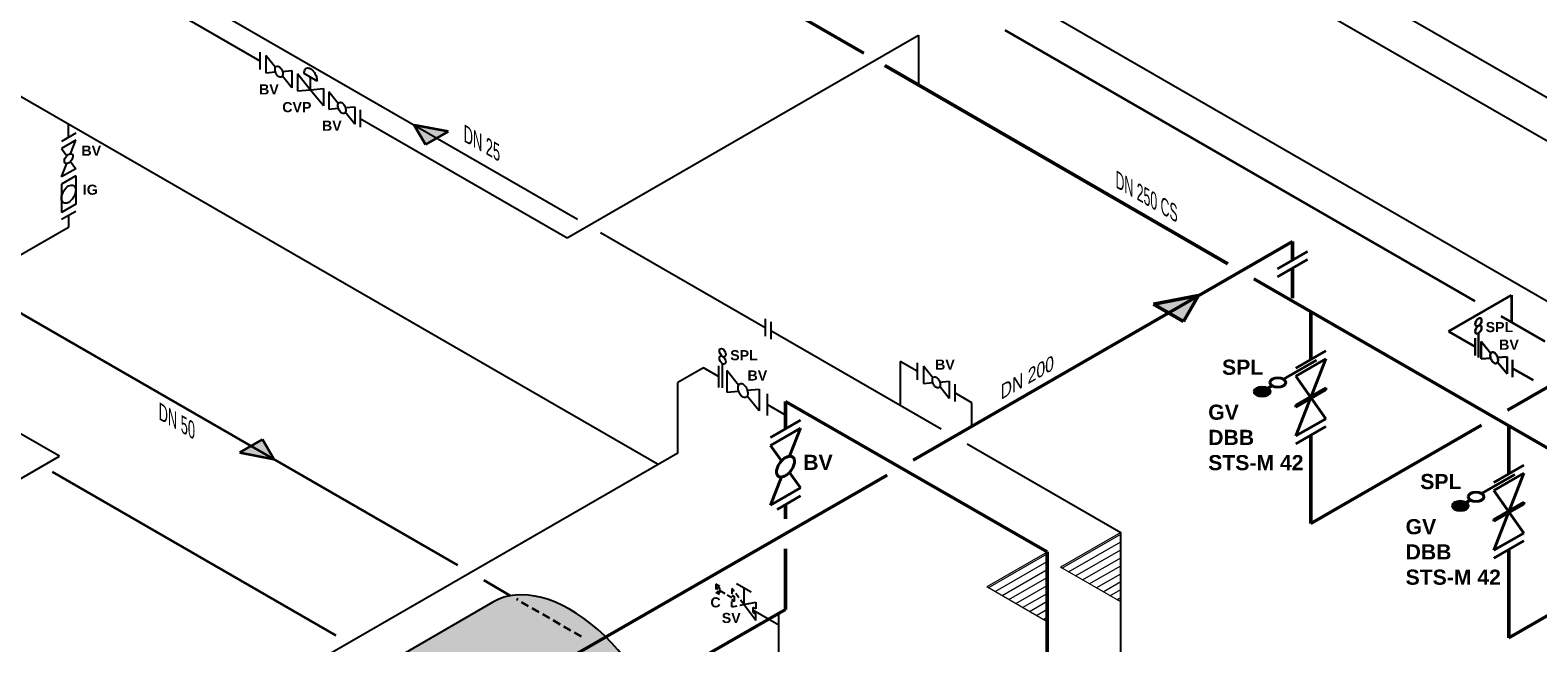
# Model space of a CAD drawing. Header units: millimetres. Extents: x 222 to 2461, y -1493 to 72.
# Tile 15 of 27: x 1439 to 1787, y -906 to -764. Entities that reach past the tile are written whole.
import ezdxf

# ---------------------------------------------------------------- set-up
doc = ezdxf.new("R2010")
doc.units = ezdxf.units.MM
doc.linetypes.add('VERDECKT2', pattern=[0.1875, 0.125, -0.0625])
for name, color, linetype, lineweight in [('Armatur-Entleerung', 7, 'Continuous', 30), ('Armaturen-Einlagerung', 7, 'Continuous', 40), ('Einlagerung', 5, 'Continuous', 50), ('Entleerung', 74, 'Continuous', 35), ('Hilfslinie', 254, 'Continuous', 9), ('Text', 7, 'Continuous', 18), ('Text groß', 7, 'Continuous', 18)]:
    doc.layers.add(name, color=color, linetype=linetype, lineweight=lineweight)
for name, color, linetype in [('DN 025-', 8, 'Continuous'), ('effekte', 7, 'Continuous'), ('Filter', 8, 'Continuous'), ('gebäude', 8, 'Continuous'), ('Langsame Befüllung', 40, 'Continuous'), ('Probeentnahme', 1, 'Continuous')]:
    doc.layers.add(name, color=color, linetype=linetype)
doc.styles.add('isotext', font='arial.ttf', dxfattribs={"oblique": 30, "height": 3})

msp = doc.modelspace()

# ---------------------------------------------------------------- hatches: boundary and pattern name
at = {"layer": 'Armaturen-Einlagerung'}
h = msp.add_hatch(color=256, dxfattribs=at)
edge = h.paths.add_edge_path()
edge.add_ellipse((1723.74, -848.04), major_axis=(-1.83, 0), ratio=0.57735, start_angle=0, end_angle=360)
h = msp.add_hatch(color=256, dxfattribs=at)
edge = h.paths.add_edge_path()
edge.add_ellipse((1769.51, -874.47), major_axis=(-1.83, 0), ratio=0.57735, start_angle=0, end_angle=360)
at = {"layer": 'effekte'}
h = msp.add_hatch(color=253, dxfattribs=at)
h.set_gradient(color1=(156, 156, 156), rotation=30, tint=1, name='CURVED')
edge = h.paths.add_edge_path()
edge.add_ellipse((1563.72, -927.25), major_axis=(-17.64, 30.55), ratio=0.582653, start_angle=179.9994, end_angle=360)
edge.add_line((1546.08, -896.7), (1503.39, -921.48))
edge.add_line((1503.39, -921.48), (1503.39, -934.93))
edge.add_ellipse((1497.21, -934.93), major_axis=(6.17, 0), ratio=0.57543, start_angle=180, end_angle=360, ccw=False)
edge.add_line((1491.04, -934.93), (1491.04, -928.21))
edge.add_line((1491.04, -928.21), (1440.15, -957.59))
edge.add_ellipse((1453.32, -990.99), major_axis=(-18.39, 31.85), ratio=0.554278, start_angle=196.4345, end_angle=344.9374, ccw=False)
edge.add_line((1475.95, -1018.65), (1581.36, -957.8))
at = {"layer": 'Einlagerung'}
h = msp.add_hatch(color=256, dxfattribs=at)
h.paths.add_polyline_path([(1709.04, -825.84), (1698.65, -827.84), (1702.11, -829.84)])
h.paths.add_polyline_path([(1709.04, -825.84), (1709.04, -825.84), (1702.11, -829.84), (1705.57, -831.84)])
at = {"layer": 'Entleerung'}
h = msp.add_hatch(color=74, dxfattribs=at)
h.paths.add_polyline_path([(1527.95, -786.42), (1535.74, -787.92), (1533.15, -789.42)])
h.paths.add_polyline_path([(1527.95, -786.42), (1527.95, -786.42), (1533.15, -789.42), (1530.55, -790.92)])
h = msp.add_hatch(color=256, dxfattribs=at)
h.paths.add_polyline_path([(1495.47, -863.63), (1487.67, -862.13), (1490.27, -860.63)])
h.paths.add_polyline_path([(1495.47, -863.63), (1495.47, -863.63), (1490.27, -860.63), (1492.87, -859.13)])
at = {"layer": 'Hilfslinie', "ltscale": 0.8}
h = msp.add_hatch(dxfattribs=at)
h.set_pattern_fill('ANSI31', color=256, scale=0.5, angle=345, style=0)
h.set_pattern_definition([(30, (-653.6381, -506.1002), (-0.79375, 1.3748153), [])])
h.paths.add_polyline_path([(1691.08, -896.69), (1691.08, -880.6), (1677.14, -888.65)])
h = msp.add_hatch(dxfattribs=at)
h.set_pattern_fill('ANSI31', color=256, scale=0.5, angle=345, style=0)
h.set_pattern_definition([(30, (-670.615, -510.6497), (-0.79375, 1.3748153), [])])
h.paths.add_polyline_path([(1674.1, -901.24), (1674.1, -885.15), (1660.17, -893.2)])

# ---------------------------------------------------------------- linework, layer by layer
at = {"layer": 'Armatur-Entleerung'}
for p, q in [((1773.69, -834.56), (1773.69, -840.14)), ((1772.93, -835.7), (1772.93, -839.7)), ((1776.52, -839.23), (1774.32, -836.5)), ((1774.32, -836.5), (1774.32, -840.5)), ((1774.32, -840.5), (1776.52, -840.31)), ((1778.13, -840.16), (1780.32, -839.97)), ((1780.32, -843.97), (1778.13, -841.24)), ((1780.32, -839.97), (1780.32, -843.97)), ((1781.59, -840.7), (1781.59, -844.7))]:
    msp.add_line(p, q, dxfattribs=at)
msp.add_lwpolyline([(1776.78, -838.96, -0.1593), (1777.1, -838.94, -0.1064), (1777.45, -839.12, -0.0713), (1777.78, -839.47, -0.0576), (1778.04, -839.93, -0.0576), (1778.2, -840.44, -0.0713), (1778.22, -840.92, -0.1064), (1778.1, -841.29, -0.1593), (1777.87, -841.51, -0.1593), (1777.55, -841.53, -0.1064), (1777.2, -841.35, -0.0713), (1776.87, -841, -0.0576), (1776.6, -840.54, -0.0576), (1776.45, -840.03, -0.0713), (1776.43, -839.55, -0.1064), (1776.55, -839.18, -0.1593)], format="xyb", close=True, dxfattribs=at)
at = {"layer": 'Armatur-Entleerung', "extrusion": (0, 0, -1)}
for centre in [(1773.69, -832), (1773.69, -833.71)]:
    msp.add_ellipse(centre, major_axis=(-0.523, -0.907), ratio=0.57735, dxfattribs=at)
at = {"layer": 'Armaturen-Einlagerung'}
for p, q in [((1727.28, -819.69), (1734.21, -815.69)), ((1727.28, -821.52), (1734.21, -817.52)), ((1731.5, -842.62), (1738.43, -838.62)), ((1736.28, -840.8), (1728.66, -845.2)), ((1731.5, -844.46), (1738.43, -840.46)), ((1738.43, -840.46), (1731.5, -858.31)), ((1738.43, -854.31), (1731.5, -844.46)), ((1726.07, -846.7), (1725.03, -847.29)), ((1731.5, -851.15), (1738.43, -847.15)), ((1738.43, -847.27), (1731.5, -851.27)), ((1738.43, -847.38), (1731.5, -851.38)), ((1738.43, -847.5), (1731.5, -851.5)), ((1738.43, -847.61), (1731.5, -851.61)), ((1738.43, -847.15), (1738.43, -847.61)), ((1731.5, -851.61), (1731.5, -851.15)), ((1617.14, -854.64), (1610.21, -858.64)), ((1617.14, -856.47), (1610.21, -860.47)), ((1614.61, -863), (1617.14, -856.47)), ((1731.5, -858.31), (1738.43, -854.31)), ((1731.5, -860.14), (1738.43, -856.14)), ((1610.21, -860.47), (1612.75, -864.07)), ((1614.6, -866.72), (1617.14, -870.32)), ((1777.27, -869.05), (1784.2, -865.05)), ((1777.27, -870.88), (1784.2, -866.88)), ((1784.2, -866.88), (1777.27, -884.74)), ((1610.21, -874.32), (1612.75, -867.79)), ((1617.14, -870.32), (1610.21, -874.32)), ((1782.06, -867.22), (1774.43, -871.63)), ((1617.14, -872.16), (1611.73, -875.28)), ((1771.84, -873.12), (1770.81, -873.72)), ((1784.2, -880.74), (1777.27, -870.88)), ((1777.27, -877.58), (1784.2, -873.58)), ((1784.2, -873.7), (1777.27, -877.7)), ((1784.2, -873.81), (1777.27, -877.81)), ((1784.2, -873.93), (1777.27, -877.93)), ((1784.2, -873.58), (1784.2, -874.04)), ((1784.2, -874.04), (1777.27, -878.04)), ((1777.27, -878.04), (1777.27, -877.58)), ((1777.27, -884.74), (1784.2, -880.74)), ((1777.27, -886.57), (1784.2, -882.57))]:
    msp.add_line(p, q, dxfattribs=at)
msp.add_lwpolyline([(1615.34, -863.19, -0.1593), (1615.69, -863.72, -0.1064), (1615.73, -864.5, -0.0713), (1615.46, -865.42, -0.0576), (1614.92, -866.34, -0.0576), (1614.19, -867.11, -0.0713), (1613.38, -867.62, -0.1064), (1612.62, -867.8, -0.1593), (1612.01, -867.61, -0.1593), (1611.66, -867.08, -0.1064), (1611.62, -866.29, -0.0713), (1611.88, -865.37, -0.0576), (1612.43, -864.46, -0.0576), (1613.16, -863.68, -0.0713), (1613.97, -863.17, -0.1064), (1614.73, -863, -0.1593)], format="xyb", close=True, dxfattribs=at)
for centre in [(1727.36, -845.95), (1723.74, -848.04), (1769.51, -874.47), (1773.14, -872.38)]:
    msp.add_ellipse(centre, major_axis=(-1.83, 0), ratio=0.57735, dxfattribs=at)
at = {"layer": 'DN 025-', "color": 74}
for p, q in [((1454.17, -743.83), (1565.61, -808.16)), ((1570.97, -811.26), (1609.01, -833.22)), ((1610.28, -833.95), (1649.64, -856.68)), ((1644.11, -843.36), (1640.18, -841.1)), ((1640.18, -841.1), (1640.18, -851.3)), ((1656.69, -850.63), (1652.76, -848.36)), ((1656.69, -856.07), (1656.69, -850.63)), ((1446, -863), (1430.02, -853.77)), ((1374.73, -904.18), (1446, -863)), ((1655.64, -860.14), (1691.08, -880.6)), ((1691.08, -927.59), (1691.08, -880.6))]:
    msp.add_line(p, q, dxfattribs=at)
at = {"layer": 'DN 025-', "lineweight": -3}
for p, q in [((1492.29, -769.54), (1492.29, -773.54)), ((1495.88, -773.08), (1493.68, -770.35)), ((1493.68, -770.35), (1493.68, -774.35)), ((1493.68, -774.35), (1495.88, -774.15)), ((1497.49, -774.01), (1499.68, -773.81)), ((1499.68, -777.81), (1497.49, -775.08)), ((1499.68, -773.81), (1499.68, -777.81)), ((1500.94, -774.54), (1500.94, -778.54)), ((1503.98, -778.32), (1500.94, -774.54)), ((1500.94, -774.54), (1500.94, -778.54)), ((1500.94, -778.54), (1503.98, -778.27)), ((1503.98, -778.27), (1506.94, -778)), ((1506.94, -782), (1503.98, -778.32)), ((1506.94, -778), (1506.94, -782)), ((1508.21, -778.73), (1508.21, -782.73)), ((1510.4, -781.46), (1508.21, -778.73)), ((1508.21, -778.73), (1508.21, -782.73)), ((1508.21, -782.73), (1510.4, -782.54)), ((1512.01, -782.39), (1514.21, -782.2)), ((1514.21, -782.2), (1514.21, -786.2)), ((1515.47, -782.92), (1515.47, -786.92)), ((1514.21, -786.2), (1512.01, -783.47)), ((1609.01, -831.22), (1609.01, -835.22)), ((1610.28, -831.95), (1610.28, -835.95)), ((1644.11, -841.36), (1644.11, -845.36)), ((1647.69, -844.9), (1645.5, -842.17)), ((1645.5, -842.17), (1645.5, -846.17)), ((1645.5, -846.17), (1647.69, -845.97)), ((1649.3, -845.83), (1651.5, -845.63)), ((1651.5, -845.63), (1651.5, -849.63)), ((1651.5, -849.63), (1649.3, -846.9)), ((1652.76, -846.36), (1652.76, -850.36))]:
    msp.add_line(p, q, dxfattribs=at)
at = {"layer": 'DN 025-', "color": 7, "lineweight": -3}
msp.add_line((1612.13, -913.3), (1612.13, -899.29), dxfattribs=at)
at = {"layer": 'DN 025-', "lineweight": -3}
for points in [[(1496.14, -772.81, -0.1593), (1496.46, -772.79, -0.1064), (1496.81, -772.96, -0.0713), (1497.14, -773.31, -0.0576), (1497.4, -773.77, -0.0576), (1497.55, -774.28, -0.0713), (1497.57, -774.76, -0.1064), (1497.46, -775.14, -0.1593), (1497.22, -775.35, -0.1593), (1496.91, -775.37, -0.1064), (1496.55, -775.19, -0.0713), (1496.22, -774.85, -0.0576), (1495.96, -774.38, -0.0576), (1495.81, -773.88, -0.0713), (1495.79, -773.4, -0.1064), (1495.91, -773.02, -0.1593)], [(1510.67, -781.19, -0.1593), (1510.98, -781.17, -0.1064), (1511.34, -781.35, -0.0713), (1511.67, -781.7, -0.0576), (1511.93, -782.16, -0.0576), (1512.08, -782.67, -0.0713), (1512.1, -783.15, -0.1064), (1511.98, -783.52, -0.1593), (1511.75, -783.74, -0.1593), (1511.43, -783.76, -0.1064), (1511.08, -783.58, -0.0713), (1510.75, -783.23, -0.0576), (1510.49, -782.77, -0.0576), (1510.34, -782.26, -0.0713), (1510.32, -781.78, -0.1064), (1510.43, -781.41, -0.1593)], [(1647.96, -844.63, -0.1593), (1648.27, -844.61, -0.1064), (1648.63, -844.79, -0.0713), (1648.96, -845.13, -0.0576), (1649.22, -845.6, -0.0576), (1649.37, -846.11, -0.0713), (1649.39, -846.58, -0.1064), (1649.27, -846.96, -0.1593), (1649.04, -847.17, -0.1593), (1648.72, -847.19, -0.1064), (1648.37, -847.02, -0.0713), (1648.04, -846.67, -0.0576), (1647.78, -846.21, -0.0576), (1647.63, -845.7, -0.0713), (1647.61, -845.22, -0.1064), (1647.72, -844.84, -0.1593)]]:
    msp.add_lwpolyline(points, format="xyb", close=True, dxfattribs=at)
at = {"layer": 'Einlagerung'}
for p, q in [((1614.49, -759.83), (1631.77, -769.83)), ((1636.61, -772.64), (1715.8, -818.47)), ((1643.18, -863.87), (1730.75, -813.31)), ((1730.75, -817.69), (1730.75, -813.31)), ((1730.75, -826.46), (1730.75, -819.52)), ((1721.8, -821.94), (1873.77, -909.67)), ((1698.65, -827.84), (1709.04, -825.84)), ((1698.65, -827.84), (1705.57, -831.84)), ((1709.04, -825.84), (1705.57, -831.84)), ((1734.96, -829.53), (1734.96, -840.62)), ((1810.31, -835.06), (1780.42, -852.32)), ((1613.68, -856.64), (1613.68, -850.35)), ((1674.1, -885.13), (1613.68, -850.35)), ((1774.42, -855.78), (1734.96, -878.56)), ((1780.74, -855.96), (1780.74, -867.05)), ((1734.96, -858.14), (1734.96, -878.56)), ((1547.63, -918.87), (1637.18, -867.34)), ((1613.68, -877.45), (1613.68, -874.16)), ((1820.2, -882.21), (1780.74, -904.99)), ((1613.68, -898.41), (1613.68, -884.37)), ((1674.1, -921.25), (1674.1, -885.13)), ((1780.74, -884.57), (1780.74, -904.99)), ((1589.96, -912.1), (1613.68, -898.41))]:
    msp.add_line(p, q, dxfattribs=at)
at = {"layer": 'Entleerung', "color": 74}
for p, q in [((1664.29, -764.47), (1772.86, -827.15)), ((1535.74, -787.92), (1527.95, -786.42)), ((1527.95, -786.42), (1530.55, -790.92)), ((1535.74, -787.92), (1530.55, -790.92)), ((1538, -888.19), (1428.55, -825)), ((1509.9, -904.42), (1444.43, -866.62)), ((1550.19, -895.23), (1544, -891.66))]:
    msp.add_line(p, q, dxfattribs=at)
at = {"layer": 'Entleerung'}
for p, q in [((1766.76, -834.13), (1781.29, -825.75)), ((1781.29, -825.75), (1781.29, -832.01)), ((1778.86, -830.61), (1789.01, -836.47)), ((1766.76, -834.13), (1772.93, -837.7)), ((1781.59, -842.7), (1786.34, -845.44)), ((1487.67, -862.13), (1492.87, -859.13)), ((1495.47, -863.63), (1492.87, -859.13)), ((1487.67, -862.13), (1495.47, -863.63))]:
    msp.add_line(p, q, dxfattribs=at)
at = {"layer": 'Entleerung', "linetype": 'VERDECKT2', "ltscale": 15}
msp.add_line((1566.53, -904.67), (1551.63, -896.06), dxfattribs=at)
at = {"layer": 'Filter'}
for p, q in [((1505.48, -776.25), (1502.48, -774.51)), ((1503.98, -778.32), (1503.98, -775.38)), ((1546.08, -896.7), (1503.39, -921.48))]:
    msp.add_line(p, q, dxfattribs=at)
msp.add_lwpolyline([(1502.48, -774.51, -0.0281), (1502.5, -774.24, -0.1064), (1502.69, -773.62, -0.1593), (1503.08, -773.26, -0.1593), (1503.61, -773.23, -0.1064), (1504.19, -773.52, -0.0713), (1504.75, -774.1, -0.0576), (1505.18, -774.87, -0.0576), (1505.44, -775.72, -0.0431), (1505.48, -776.25)], format="xyb", dxfattribs=at)
msp.add_ellipse((1563.72, -927.25), major_axis=(-17.64, 30.55), ratio=0.582653, start_param=3.141582, end_param=6.283185, dxfattribs=at)
at = {"layer": 'gebäude'}
for p, q in [((1713.42, -736.11), (1841.44, -810.02)), ((1704.75, -741.11), (1834.58, -816.07)), ((1672.68, -759.63), (1953.68, -921.87))]:
    msp.add_line(p, q, dxfattribs=at)
at = {"layer": 'Hilfslinie', "ltscale": 0.8}
for p, q in [((1691.08, -880.6), (1677.14, -888.65)), ((1674.1, -885.15), (1660.17, -893.2)), ((1691.08, -896.69), (1677.14, -888.65)), ((1674.1, -901.24), (1660.17, -893.2))]:
    msp.add_line(p, q, dxfattribs=at)
at = {"layer": 'Langsame Befüllung'}
for p, q in [((1406.45, -721.98), (1492.29, -771.54)), ((1584.3, -864.92), (1409.93, -764.25)), ((1563.23, -812.5), (1644.37, -765.66)), ((1644.37, -765.66), (1644.37, -777.15)), ((1448.12, -789.26), (1448.12, -786.3)), ((1515.47, -784.93), (1563.23, -812.5)), ((1448.12, -807.33), (1448.12, -810.08)), ((1448.12, -810.08), (1362.62, -859.45)), ((1594.75, -842.57), (1588.83, -845.98)), ((1598.22, -844.57), (1594.75, -842.57)), ((1588.83, -862.3), (1588.83, -845.98)), ((1613.68, -853.49), (1609.47, -851.06)), ((1588.83, -862.3), (1501.01, -913.01))]:
    msp.add_line(p, q, dxfattribs=at)
at = {"layer": 'Langsame Befüllung', "color": 8}
for p, q in [((1449.76, -788.31), (1446.48, -790.21)), ((1449.76, -789.95), (1446.48, -791.85)), ((1448.56, -793.05), (1449.76, -789.95)), ((1446.48, -791.85), (1447.68, -793.56)), ((1446.48, -798.42), (1447.68, -795.32)), ((1449.76, -796.52), (1446.48, -798.42)), ((1448.56, -794.81), (1449.76, -796.52)), ((1449.76, -798.16), (1446.48, -800.06)), ((1446.48, -800.06), (1446.48, -806.63)), ((1449.76, -798.16), (1449.76, -804.73)), ((1449.76, -804.73), (1446.48, -806.63)), ((1449.76, -806.38), (1446.48, -808.27))]:
    msp.add_line(p, q, dxfattribs=at)
at = {"layer": 'Langsame Befüllung', "color": 7}
for p, q in [((1598.22, -842.07), (1598.22, -847.07)), ((1599.15, -847.18), (1599.15, -841.61)), ((1600.09, -843.15), (1600.09, -848.15)), ((1602.83, -846.56), (1600.09, -843.15)), ((1600.09, -848.15), (1602.83, -847.91)), ((1604.85, -847.73), (1607.59, -847.48)), ((1607.59, -852.48), (1604.85, -849.07)), ((1607.59, -847.48), (1607.59, -852.48)), ((1609.47, -848.56), (1609.47, -853.56))]:
    msp.add_line(p, q, dxfattribs=at)
at = {"layer": 'Langsame Befüllung', "color": 8}
msp.add_lwpolyline([(1448.91, -793.14, -0.1593), (1449.07, -793.39, -0.1064), (1449.1, -793.76, -0.0713), (1448.97, -794.2, -0.0576), (1448.71, -794.63, -0.0576), (1448.37, -795, -0.0713), (1447.98, -795.24, -0.1064), (1447.62, -795.32, -0.1593), (1447.33, -795.23, -0.1593), (1447.17, -794.98, -0.1064), (1447.14, -794.61, -0.0713), (1447.27, -794.17, -0.0576), (1447.53, -793.74, -0.0576), (1447.87, -793.37, -0.0713), (1448.26, -793.13, -0.1064), (1448.62, -793.05, -0.1593)], format="xyb", close=True, dxfattribs=at)
at = {"layer": 'Langsame Befüllung', "color": 7}
msp.add_lwpolyline([(1603.16, -846.23, -0.1593), (1603.56, -846.2, -0.1064), (1604, -846.42, -0.0713), (1604.41, -846.85, -0.0576), (1604.74, -847.43, -0.0576), (1604.93, -848.07, -0.0713), (1604.95, -848.67, -0.1064), (1604.81, -849.14, -0.1593), (1604.52, -849.4, -0.1593), (1604.12, -849.43, -0.1064), (1603.68, -849.21, -0.0713), (1603.27, -848.78, -0.0576), (1602.94, -848.2, -0.0576), (1602.75, -847.56, -0.0713), (1602.73, -846.96, -0.1064), (1602.87, -846.49, -0.1593)], format="xyb", close=True, dxfattribs=at)
at = {"layer": 'Langsame Befüllung', "color": 8}
msp.add_ellipse((1448.12, -802.4), major_axis=(-1.16, -2.01), ratio=0.57735, dxfattribs=at)
at = {"layer": 'Langsame Befüllung', "color": 7}
for centre in [(1599.15, -839.04), (1599.15, -840.75)]:
    msp.add_ellipse(centre, major_axis=(-0.523, 0.907), ratio=0.57735, dxfattribs=at)
at = {"layer": 'Probeentnahme', "linetype": 'VERDECKT2', "ltscale": 10}
for p, q in [((1598.43, -894.99), (1597.56, -894.48)), ((1597.57, -892.57), (1597.57, -894.43)), ((1598.47, -893.09), (1597.57, -892.57)), ((1597.57, -893.5), (1598.01, -893.75)), ((1598.53, -894.61), (1597.91, -894.25)), ((1597.92, -893.15), (1598.54, -893.51)), ((1598.53, -894.61), (1598.54, -893.51)), ((1598.54, -894.06), (1601.91, -896.02)), ((1601.3, -893.55), (1601.29, -895.11)), ((1604.04, -897.26), (1601.3, -893.55)), ((1601.29, -895.11), (1601.92, -895.47)), ((1601.29, -897.79), (1601.29, -896.21)), ((1601.91, -896.57), (1601.29, -896.21)), ((1601.29, -897.79), (1604.04, -897.26)), ((1601.91, -896.57), (1601.92, -895.47))]:
    msp.add_line(p, q, dxfattribs=at)
at = {"layer": 'Probeentnahme', "linetype": 'Continuous'}
for p, q in [((1605.74, -894.43), (1602.36, -892.46)), ((1604.05, -893.44), (1604.04, -897.26)), ((1604.04, -897.26), (1606.79, -896.74)), ((1606.78, -900.98), (1604.04, -897.26)), ((1606.15, -897.93), (1606.14, -899.03)), ((1606.79, -898.31), (1606.15, -897.93)), ((1606.79, -896.74), (1606.79, -898.31)), ((1606.14, -899.03), (1606.79, -899.4)), ((1606.15, -898.48), (1612.13, -901.95)), ((1606.78, -900.98), (1606.79, -899.4))]:
    msp.add_line(p, q, dxfattribs=at)

# ---------------------------------------------------------------- texts
at = {"layer": 'Text', "attachment_point": 1}
for s, insert, char_height, width in [('{\\fArial|b1|i0|c0|p34;BV}', (1492.1, -777.01), 2.3418, 5.4629), ('{\\fArial|b1|i0|c0|p34;CVP}', (1497.46, -781.1), 2.3418, 5.4629), ('{\\fArial|b1|i0|c0|p34;BV}', (1506.63, -785.4), 2.3418, 5.4629), ('{\\fArial|b1|i0|c0|p34;BV}', (1451.08, -791.17), 2.3418, 5.4629), ('{\\fArial|b1|i0|c0|p34;IG}', (1451.4, -800.19), 2.3418, 5.4629), ('{\\fArial|b1|i0|c0|p34;SPL}', (1775.36, -831.96), 2.3418, 5.4629), ('{\\fArial|b1|i0|c0|p34;SPL}', (1600.9, -838.46), 2.3418, 5.4629), ('{\\fArial|b1|i0|c0|p34;BV}', (1778.48, -836.03), 2.3418, 5.4629), ('{\\fArial|b1|i0|c0|p34;BV}', (1648.22, -840.64), 2.3418, 5.4629), ('{\\fArial|b1|i0|c0|p34;SPL}', (1714.49, -840.66), 3.5, 5.4629), ('{\\fArial|b1|i0|c0|p34;BV}', (1604.9, -843.15), 2.3418, 5.4629), ('{\\fArial|b1|i0|c0|p34;GV\\PDBB\\PSTS-M 42}', (1711.29, -851.05), 3.5, 31.7946), ('{\\fArial|b1|i0|c0|p34;BV}', (1617.77, -862.66), 3.5, 5.4629), ('{\\fArial|b1|i0|c0|p34;SPL}', (1760.26, -867.09), 3.5, 5.4629), ('{\\fArial|b1|i0|c0|p34;GV\\PDBB\\PSTS-M 42}', (1756.87, -877.53), 3.5, 31.7946), ('{\\fArial|b1|i0|c0|p34;C}', (1596.33, -895.6), 2.3418, 5.4629), ('{\\fArial|b1|i0|c0|p34;SV}', (1598.95, -899.21), 2.3418, 5.4629)]:
    msp.add_mtext(s, dxfattribs=dict(at, insert=insert, char_height=char_height, width=width))
at = {"layer": 'Text groß', "style": 'isotext', "oblique": 30}
msp.add_text('DN 200', height=3, rotation=30, dxfattribs=at).set_placement((1663.35, -850))
at = {"layer": 'Text groß', "char_height": 3.5, "attachment_point": 9, "rotation": 330}
for s, insert in [('\\W0.7;\\Q330;{\\fArial|b0|i0|c0|p34;DN 25}', (1547.73, -795.08)), ('{\\Q-30;\\W0.7;DN 250 CS}', (1704.21, -809.14)), ('\\W0.7;\\Q330;{\\fArial|b0|i0|c0|p34;DN 50}', (1477.28, -859.32))]:
    msp.add_mtext(s, dxfattribs=dict(at, insert=insert))

doc.saveas('drawing.dxf')
